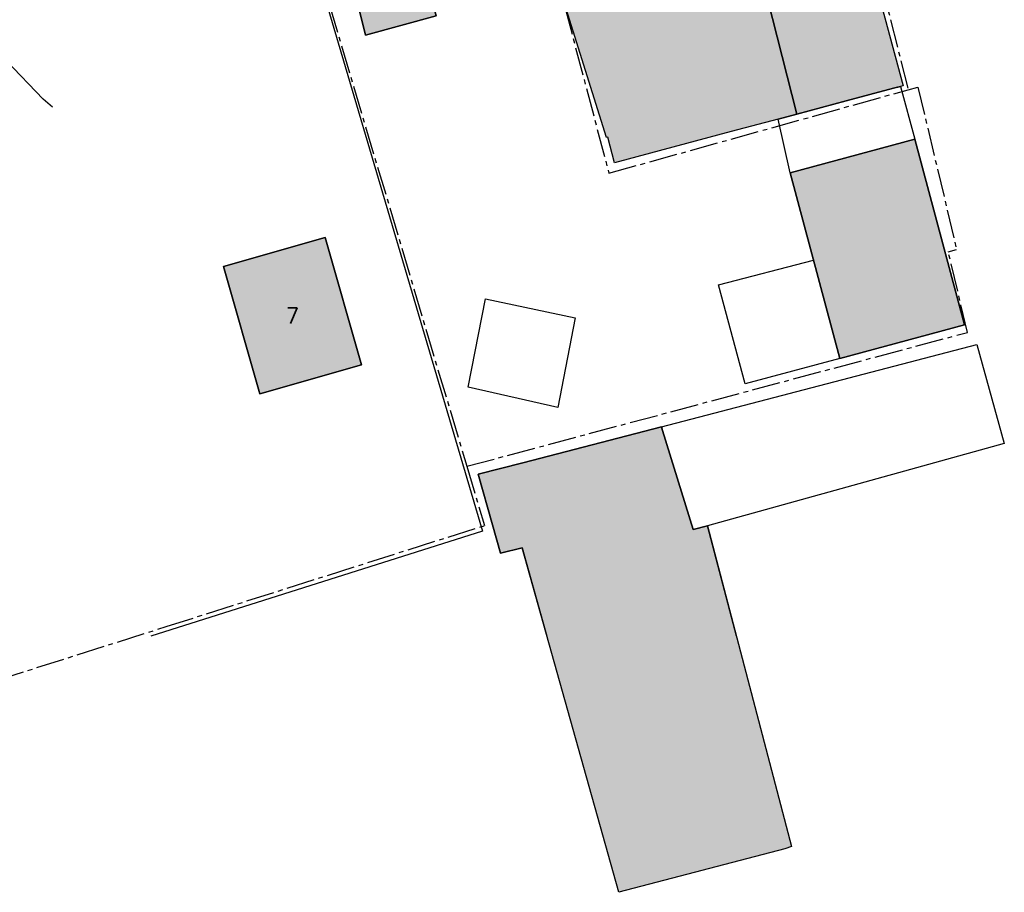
# Model space of a CAD drawing. Header units: metres. Extents: x 202952 to 203755, y 349031 to 349702.
# Tile 7 of 84: x 203140 to 203190, y 349267 to 349311. Entities that reach past the tile are written whole.
import ezdxf
from ezdxf.enums import TextEntityAlignment as Align

# ---------------------------------------------------------------- set-up
doc = ezdxf.new("R2010")
doc.units = ezdxf.units.M
doc.linetypes.add('1-200 CENTER', pattern=[4.28625, 2.8575, -0.47625, 0.47625, -0.47625])
for name, color, linetype in [('bgt.onbegroeidterreindeel', 252, 'Continuous'), ('PH-BEST-BEBOUWING', 1, 'Continuous'), ('PH-BEST-BEBOUWING-ARCERING', 254, 'Continuous'), ('PH-BEST-HUISNUMMER', 7, 'Continuous'), ('PH-BEST-KADASTRALE-GRENS', 240, '1-200 CENTER'), ('PH-BEST-KL-DATA_ZIGGO BV', 115, '1-200 ZIGGO')]:
    doc.layers.add(name, color=color, linetype=linetype)
doc.styles.add('ROMANS', font='romans.shx')
doc.linetypes.add('1-200 ZIGGO', pattern='A,1.5,-0.6,["ZIGGO",ROMANS,S=0.24,R=0,X=-0.5,Y=-0.12],-0.65', length=2.75)

msp = doc.modelspace()

# ---------------------------------------------------------------- hatches: boundary and pattern name
at = {"layer": 'PH-BEST-BEBOUWING-ARCERING'}
for points in [[(203179.074, 349327.754), (203179.464, 349327.829), (203178.74, 349330.38), (203178.405, 349331.697), (203177.598, 349334.87), (203177.26, 349336.2), (203173.241, 349335.179), (203171.827, 349334.819), (203179.027, 349306.485), (203181.513, 349307.149), (203183.92, 349307.792), (203184.407, 349307.922)], [(203160.753, 349326.218), (203160.715, 349326.296), (203153.55, 349324.29), (203155.17, 349318.51), (203157.147, 349310.479), (203160.738, 349311.459), (203159.007, 349317.851), (203162.661, 349318.862), (203162.35, 349320.52)], [(203174.498, 349285.602), (203173.768, 349285.404), (203172.15, 349290.62), (203165.127, 349288.786), (203162.864, 349288.223), (203163.596, 349285.644), (203164.002, 349284.216), (203165.092, 349284.478), (203169.995, 349267.005), (203178.407, 349269.219), (203178.752, 349269.326)]]:
    msp.add_hatch(color=256, dxfattribs=at).paths.add_polyline_path(points)
h = msp.add_hatch(color=256, dxfattribs=at)
h.paths.add_polyline_path([(203166.395, 349333.439), (203169.63, 349334.261), (203171.827, 349334.819), (203179.027, 349306.485), (203178.073, 349306.23), (203175.685, 349305.592), (203169.779, 349304.015), (203169.435, 349305.302), (203169.374, 349305.286), (203166.978, 349312.961), (203166.13, 349316.131), (203167.743, 349316.563), (203170.641, 349317.339), (203172.54, 349317.848), (203174.171, 349318.285), (203173.542, 349320.612), (203173.002, 349322.611), (203172.446, 349322.463), (203171.38, 349322.178), (203170.453, 349325.561), (203167.101, 349324.623), (203166.22, 349328.13), (203165.34, 349331.53), (203166.179, 349333.048)], flags=16)
h.paths.add_polyline_path([(203178.678, 349303.504), (203184.995, 349305.2), (203187.523, 349295.785), (203181.206, 349294.089)], flags=17)
msp.add_hatch(color=256, dxfattribs=at).paths.add_polyline_path([(203149.95, 349298.746), (203155.1, 349300.217), (203156.943, 349293.766), (203151.793, 349292.295)], flags=17)

# ---------------------------------------------------------------- linework, layer by layer
at = {"layer": 'bgt.onbegroeidterreindeel'}
for points in [[(203150.964, 349326.356), (203163.085, 349285.321), (203146.272, 349280)], [(203175.962, 349280), (203174.498, 349285.602), (203173.768, 349285.404), (203172.21, 349290.428), (203172.151, 349290.62), (203165.127, 349288.786), (203162.864, 349288.223), (203163.596, 349285.644), (203164.002, 349284.216), (203165.092, 349284.478), (203166.349, 349280)]]:
    msp.add_lwpolyline(points, dxfattribs=at)
for points in [[(203155.17, 349318.51), (203157.147, 349310.479), (203160.738, 349311.459), (203159.007, 349317.851), (203162.661, 349318.862), (203162.35, 349320.52), (203160.753, 349326.218), (203160.715, 349326.296), (203153.55, 349324.29), (203155.17, 349318.51)], [(203178.678, 349303.504), (203181.206, 349294.089), (203187.523, 349295.785), (203184.995, 349305.2), (203178.678, 349303.504)], [(203149.95, 349298.746), (203151.793, 349292.295), (203156.943, 349293.766), (203155.1, 349300.217), (203149.95, 349298.746)]]:
    msp.add_lwpolyline(points, close=True, dxfattribs=at)
at = {"layer": 'PH-BEST-BEBOUWING'}
for points in [[(203171.827, 349334.819), (203173.241, 349335.179), (203177.26, 349336.2), (203177.598, 349334.87), (203178.405, 349331.697), (203178.74, 349330.38), (203179.464, 349327.829), (203179.074, 349327.754), (203184.407, 349307.922), (203183.92, 349307.792), (203181.513, 349307.149), (203179.027, 349306.485), (203171.827, 349334.819)], [(203155.17, 349318.51), (203153.55, 349324.29), (203160.715, 349326.296), (203160.753, 349326.218), (203162.35, 349320.52), (203162.661, 349318.862), (203159.007, 349317.851), (203160.738, 349311.459), (203157.147, 349310.479), (203155.17, 349318.51)], [(203184.995, 349305.2), (203178.678, 349303.504), (203178.073, 349306.23), (203179.027, 349306.485), (203181.513, 349307.149), (203183.92, 349307.792), (203184.278, 349307.887), (203184.995, 349305.2)], [(203178.678, 349303.504), (203184.995, 349305.2), (203187.523, 349295.785), (203181.206, 349294.089), (203178.678, 349303.504)], [(203149.95, 349298.746), (203155.1, 349300.217), (203156.943, 349293.766), (203151.793, 349292.295), (203149.95, 349298.746)], [(203181.206, 349294.089), (203176.393, 349292.797), (203175.044, 349297.822), (203179.868, 349299.072), (203181.206, 349294.089)], [(203163.236, 349297.104), (203167.783, 349296.147), (203166.906, 349291.599), (203162.358, 349292.636), (203163.236, 349297.104)], [(203174.498, 349285.602), (203173.768, 349285.404), (203172.21, 349290.428), (203172.151, 349290.62), (203188.143, 349294.79), (203189.539, 349289.764), (203174.498, 349285.602)], [(203178.407, 349269.219), (203169.995, 349267.005), (203165.092, 349284.478), (203164.002, 349284.216), (203163.596, 349285.644), (203162.864, 349288.223), (203165.127, 349288.786), (203172.151, 349290.62), (203172.21, 349290.428), (203173.768, 349285.404), (203174.498, 349285.602), (203178.752, 349269.326), (203178.407, 349269.219)]]:
    msp.add_lwpolyline(points, close=True, dxfattribs=at)
msp.add_lwpolyline([(203171.827, 349334.819), (203179.027, 349306.485), (203178.073, 349306.23), (203175.685, 349305.592), (203169.779, 349304.015), (203169.435, 349305.302), (203169.374, 349305.286), (203166.978, 349312.961)], dxfattribs=at)
at = {"layer": 'PH-BEST-KADASTRALE-GRENS', "ltscale": 0.5}
for p, q in [((203150.424, 349328.43), (203162.287, 349288.614)), ((203162.287, 349288.614), (203163.182, 349285.608)), ((203147.053, 349280.487), (203163.182, 349285.608)), ((203126.195, 349273.858), (203147.053, 349280.487))]:
    msp.add_line(p, q, dxfattribs=at)
for points in [[(203177.726, 349334.599), (203179.59, 349327.889), (203184.666, 349307.716)], [(203161.601, 349331.683), (203166.13, 349316.131), (203167.257, 349311.918), (203169.495, 349303.482), (203184.666, 349307.716)], [(203184.666, 349307.716), (203185.16, 349307.854), (203187.121, 349299.608)], [(203162.287, 349288.614), (203187.674, 349295.408), (203186.695, 349299.497), (203187.121, 349299.608)]]:
    msp.add_lwpolyline(points, dxfattribs=at)
at = {"layer": 'PH-BEST-KL-DATA_ZIGGO BV'}
msp.add_lwpolyline([(203141.278, 349306.828), (203140.803, 349307.231), (203138.927, 349309.206), (203124.402, 349302.894), (203124.426, 349302.128), (203124.352, 349301.014)], dxfattribs=at)

# ---------------------------------------------------------------- texts
at = {"layer": 'PH-BEST-HUISNUMMER', "style": 'ROMANS'}
msp.add_text('7', height=0.8, rotation=360, dxfattribs=at).set_placement((203153.447, 349296.256), align=Align.MIDDLE_CENTER)

doc.saveas('drawing.dxf')
